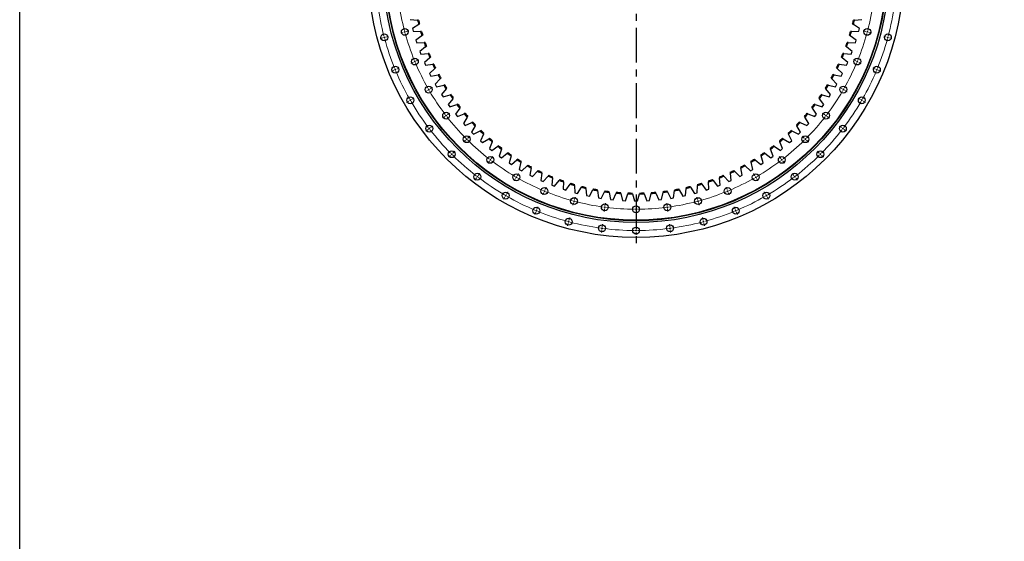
# Model space of a CAD drawing. Header units: millimetres. Extents: x 1218 to 10068, y 7157 to 13793.
# Tile 4 of 11: x 1218 to 4368, y 10475 to 12144. Entities that reach past the tile are written whole.
import ezdxf

# ---------------------------------------------------------------- set-up
doc = ezdxf.new("R2010")
doc.units = ezdxf.units.MM
doc.header["$LTSCALE"] = 50
doc.linetypes.add('CENTER', pattern=[10.16, 6.35, -1.27, 1.27, -1.27])

msp = doc.modelspace()

# ---------------------------------------------------------------- linework, layer by layer
at = {"linetype": 'CENTER', "ltscale": 0.35}
msp.add_line((3189.6, 13185.2), (3189.6, 11421.7), dxfattribs=at)
at = {"color": 7, "linetype": 'Continuous', "lineweight": 25}
for p, q in [((2467.3, 12145.3), (2490.7, 12143.2)), ((2494.2, 12128.8), (2474.2, 12116.4)), ((2493.8, 12143), (2490.7, 12143.2)), ((2494.2, 12128.8), (2496.8, 12130.5)), ((3882.3, 12130.5), (3885, 12128.8)), ((3904.9, 12116.4), (3885, 12128.8)), ((3888.5, 12143.2), (3885.3, 12143)), ((3888.5, 12143.2), (3911.9, 12145.3)), ((2474.2, 12116.4), (2476.5, 12107.7)), ((2476.5, 12107.7), (2500, 12106.9)), ((2503.2, 12106.8), (2500, 12106.9)), ((3879.1, 12106.9), (3876, 12106.8)), ((3879.1, 12106.9), (3902.6, 12107.7)), ((3902.6, 12107.7), (3904.9, 12116.4)), ((2504.2, 12092.7), (2485, 12079.2)), ((2485, 12079.2), (2487.8, 12070.7)), ((2487.8, 12070.7), (2511.3, 12071.1)), ((2504.2, 12092.7), (2506.8, 12094.5)), ((2514.4, 12071.1), (2511.3, 12071.1)), ((3867.9, 12071.1), (3864.7, 12071.1)), ((3867.9, 12071.1), (3891.4, 12070.7)), ((3872.3, 12094.5), (3874.9, 12092.7)), ((3894.2, 12079.2), (3874.9, 12092.7)), ((3891.4, 12070.7), (3894.2, 12079.2)), ((2516.2, 12057.1), (2497.7, 12042.6)), ((2497.7, 12042.6), (2500.9, 12034.3)), ((2500.9, 12034.3), (2524.4, 12035.9)), ((2516.2, 12057.1), (2518.7, 12059)), ((2527.5, 12036.1), (2524.4, 12035.9)), ((3854.8, 12035.9), (3851.7, 12036.1)), ((3854.8, 12035.9), (3878.3, 12034.3)), ((3860.5, 12059), (3862.9, 12057.1)), ((3881.5, 12042.6), (3862.9, 12057.1)), ((3878.3, 12034.3), (3881.5, 12042.6)), ((2530, 12022.2), (2512.3, 12006.8)), ((2512.3, 12006.8), (2515.9, 11998.6)), ((2530, 12022.2), (2532.4, 12024.3)), ((3846.7, 12024.3), (3849.1, 12022.2)), ((3866.9, 12006.8), (3849.1, 12022.2)), ((3863.2, 11998.6), (3866.9, 12006.8)), ((2515.9, 11998.6), (2539.3, 12001.4)), ((2545.6, 11988.1), (2528.7, 11971.7)), ((2528.7, 11971.7), (2532.8, 11963.7)), ((2542.4, 12001.8), (2539.3, 12001.4)), ((2545.6, 11988.1), (2547.9, 11990.3)), ((3831.2, 11990.3), (3833.5, 11988.1)), ((3850.4, 11971.7), (3833.5, 11988.1)), ((3839.9, 12001.4), (3836.8, 12001.8)), ((3839.9, 12001.4), (3863.2, 11998.6)), ((3846.3, 11963.7), (3850.4, 11971.7)), ((2532.8, 11963.7), (2556, 11967.8)), ((2563, 11954.8), (2547, 11937.6)), ((2559.1, 11968.4), (2556, 11967.8)), ((2563, 11954.8), (2565.2, 11957.1)), ((3814, 11957.1), (3816.1, 11954.8)), ((3832.1, 11937.6), (3816.1, 11954.8)), ((3823.2, 11967.8), (3820.1, 11968.4)), ((3823.2, 11967.8), (3846.3, 11963.7)), ((2547, 11937.6), (2551.5, 11929.8)), ((2551.5, 11929.8), (2574.4, 11935.1)), ((2582.1, 11922.5), (2567, 11904.5)), ((2577.5, 11935.8), (2574.4, 11935.1)), ((2582.1, 11922.5), (2584.2, 11924.9)), ((3795, 11924.9), (3797, 11922.5)), ((3812.1, 11904.5), (3797, 11922.5)), ((3804.8, 11935.1), (3801.7, 11935.8)), ((3804.8, 11935.1), (3827.7, 11929.8)), ((3827.7, 11929.8), (3832.1, 11937.6)), ((2567, 11904.5), (2571.9, 11897)), ((2571.9, 11897), (2594.5, 11903.4)), ((2602.9, 11891.2), (2588.8, 11872.4)), ((2597.5, 11904.3), (2594.5, 11903.4)), ((2602.9, 11891.2), (2604.8, 11893.7)), ((3774.4, 11893.7), (3776.2, 11891.2)), ((3790.4, 11872.4), (3776.2, 11891.2)), ((3784.6, 11903.4), (3781.6, 11904.3)), ((3784.6, 11903.4), (3807.2, 11897)), ((3807.2, 11897), (3812.1, 11904.5)), ((2588.8, 11872.4), (2594, 11865.2)), ((2594, 11865.2), (2616.3, 11872.8)), ((2625.3, 11861.1), (2612.1, 11841.6)), ((2619.2, 11873.9), (2616.3, 11872.8)), ((2625.3, 11861.1), (2627, 11863.7)), ((3752.1, 11863.7), (3753.9, 11861.1)), ((3767, 11841.6), (3753.9, 11861.1)), ((3762.9, 11872.8), (3759.9, 11873.9)), ((3762.9, 11872.8), (3785.1, 11865.2)), ((3785.1, 11865.2), (3790.4, 11872.4)), ((2612.1, 11841.6), (2617.8, 11834.6)), ((2617.8, 11834.6), (2639.6, 11843.4)), ((2649.2, 11832.1), (2637.1, 11812)), ((2642.5, 11844.6), (2639.6, 11843.4)), ((2643.1, 11805.3), (2664.4, 11815.3)), ((2649.2, 11832.1), (2650.8, 11834.9)), ((2667.3, 11816.6), (2664.4, 11815.3)), ((3714.7, 11815.3), (3711.9, 11816.6)), ((3714.7, 11815.3), (3736.1, 11805.3)), ((3728.3, 11834.9), (3729.9, 11832.1)), ((3742, 11812), (3729.9, 11832.1)), ((3739.6, 11843.4), (3736.6, 11844.6)), ((3739.6, 11843.4), (3761.4, 11834.6)), ((3761.4, 11834.6), (3767, 11841.6)), ((2637.1, 11812), (2643.1, 11805.3)), ((2674.6, 11804.5), (2663.6, 11783.8)), ((2663.6, 11783.8), (2669.9, 11777.4)), ((2669.9, 11777.4), (2690.7, 11788.4)), ((2674.6, 11804.5), (2676.1, 11807.3)), ((2693.5, 11789.9), (2690.7, 11788.4)), ((3688.5, 11788.4), (3685.7, 11789.9)), ((3688.5, 11788.4), (3709.2, 11777.4)), ((3703.1, 11807.3), (3704.5, 11804.5)), ((3715.6, 11783.8), (3704.5, 11804.5)), ((3709.2, 11777.4), (3715.6, 11783.8)), ((3736.1, 11805.3), (3742, 11812)), ((2701.4, 11778.2), (2691.5, 11756.9)), ((2691.5, 11756.9), (2698.2, 11750.9)), ((2698.2, 11750.9), (2718.3, 11763)), ((2701.4, 11778.2), (2702.8, 11781.1)), ((2721, 11764.7), (2718.3, 11763)), ((2729.6, 11753.4), (2720.8, 11731.6)), ((2729.6, 11753.4), (2730.8, 11756.3)), ((3648.4, 11756.3), (3649.6, 11753.4)), ((3658.4, 11731.6), (3649.6, 11753.4)), ((3660.8, 11763), (3658.1, 11764.7)), ((3660.8, 11763), (3681, 11750.9)), ((3676.4, 11781.1), (3677.7, 11778.2)), ((3687.7, 11756.9), (3677.7, 11778.2)), ((3681, 11750.9), (3687.7, 11756.9)), ((2720.8, 11731.6), (2727.7, 11726)), ((2727.7, 11726), (2747.2, 11739.1)), ((2749.9, 11740.9), (2747.2, 11739.1)), ((2759, 11730.1), (2751.3, 11707.9)), ((2759, 11730.1), (2760, 11733.1)), ((3619.1, 11733.1), (3620.2, 11730.1)), ((3627.8, 11707.9), (3620.2, 11730.1)), ((3631.9, 11739.1), (3629.3, 11740.9)), ((3631.9, 11739.1), (3651.4, 11726)), ((3651.4, 11726), (3658.4, 11731.6)), ((2751.3, 11707.9), (2758.6, 11702.6)), ((2758.6, 11702.6), (2777.4, 11716.7)), ((2779.9, 11718.6), (2777.4, 11716.7)), ((2789.6, 11708.3), (2783.1, 11685.7)), ((2789.6, 11708.3), (2790.5, 11711.4)), ((2790.6, 11680.9), (2808.6, 11696)), ((2811.1, 11698), (2808.6, 11696)), ((2821.3, 11688.2), (2816, 11665.3)), ((2821.3, 11688.2), (2822, 11691.3)), ((3557.2, 11691.3), (3557.9, 11688.2)), ((3563.2, 11665.3), (3557.9, 11688.2)), ((3570.5, 11696), (3568.1, 11698)), ((3570.5, 11696), (3588.5, 11680.9)), ((3588.7, 11711.4), (3589.6, 11708.3)), ((3596, 11685.7), (3589.6, 11708.3)), ((3601.8, 11716.7), (3599.3, 11718.6)), ((3601.8, 11716.7), (3620.6, 11702.6)), ((3620.6, 11702.6), (3627.8, 11707.9)), ((2783.1, 11685.7), (2790.6, 11680.9)), ((2816, 11665.3), (2823.8, 11660.8)), ((2823.8, 11660.8), (2841, 11676.9)), ((2843.3, 11679), (2841, 11676.9)), ((2854, 11669.8), (2849.9, 11646.6)), ((2854, 11669.8), (2854.5, 11672.9)), ((2857.9, 11642.6), (2874.2, 11659.5)), ((2876.4, 11661.7), (2874.2, 11659.5)), ((2887.6, 11653.1), (2888, 11656.2)), ((3491.2, 11656.2), (3491.6, 11653.1)), ((3504.9, 11659.5), (3502.7, 11661.7)), ((3504.9, 11659.5), (3521.3, 11642.6)), ((3524.6, 11672.9), (3525.2, 11669.8)), ((3529.2, 11646.6), (3525.2, 11669.8)), ((3538.2, 11676.9), (3535.9, 11679)), ((3538.2, 11676.9), (3555.4, 11660.8)), ((3555.4, 11660.8), (3563.2, 11665.3)), ((3588.5, 11680.9), (3596, 11685.7)), ((2849.9, 11646.6), (2857.9, 11642.6)), ((2887.6, 11653.1), (2884.7, 11629.8)), ((2884.7, 11629.8), (2892.9, 11626.1)), ((2892.9, 11626.1), (2908.4, 11643.9)), ((2910.4, 11646.2), (2908.4, 11643.9)), ((2922.1, 11638.2), (2920.4, 11614.7)), ((2922.1, 11638.2), (2922.3, 11641.3)), ((2928.8, 11611.5), (2943.3, 11630)), ((2945.2, 11632.5), (2943.3, 11630)), ((2957.2, 11625.1), (2956.8, 11601.6)), ((2957.2, 11625.1), (2957.3, 11628.3)), ((3421.9, 11628.3), (3421.9, 11625.1)), ((3422.3, 11601.6), (3421.9, 11625.1)), ((3435.9, 11630), (3433.9, 11632.5)), ((3435.9, 11630), (3450.4, 11611.5)), ((3456.9, 11641.3), (3457.1, 11638.2)), ((3458.7, 11614.7), (3457.1, 11638.2)), ((3470.8, 11643.9), (3468.7, 11646.2)), ((3470.8, 11643.9), (3486.2, 11626.1)), ((3486.2, 11626.1), (3494.4, 11629.8)), ((3494.4, 11629.8), (3491.6, 11653.1)), ((3521.3, 11642.6), (3529.2, 11646.6)), ((2920.4, 11614.7), (2928.8, 11611.5)), ((2956.8, 11601.6), (2965.4, 11598.8)), ((2965.4, 11598.8), (2978.8, 11618.1)), ((2980.7, 11620.7), (2978.8, 11618.1)), ((2993.1, 11613.9), (2992.9, 11617)), ((2993.1, 11613.9), (2993.9, 11590.4)), ((3002.5, 11588.1), (3015, 11608)), ((3016.7, 11610.7), (3015, 11608)), ((3029.4, 11604.5), (3029.1, 11607.7)), ((3029.4, 11604.5), (3031.5, 11581.1)), ((3040.2, 11579.2), (3051.6, 11599.8)), ((3053.2, 11602.6), (3051.6, 11599.8)), ((3066.2, 11597.1), (3065.8, 11600.2)), ((3066.2, 11597.1), (3069.5, 11573.8)), ((3078.3, 11572.4), (3088.6, 11593.5)), ((3090, 11596.4), (3088.6, 11593.5)), ((3103.3, 11591.6), (3102.7, 11594.7)), ((3276.4, 11594.7), (3275.8, 11591.6)), ((3290.5, 11593.5), (3289.1, 11596.4)), ((3290.5, 11593.5), (3300.8, 11572.4)), ((3309.7, 11573.8), (3312.9, 11597.1)), ((3313.4, 11600.2), (3312.9, 11597.1)), ((3327.5, 11599.8), (3326, 11602.6)), ((3327.5, 11599.8), (3338.9, 11579.2)), ((3347.7, 11581.1), (3349.7, 11604.5)), ((3350, 11607.7), (3349.7, 11604.5)), ((3364.2, 11608), (3362.5, 11610.7)), ((3364.2, 11608), (3376.6, 11588.1)), ((3385.3, 11590.4), (3386.1, 11613.9)), ((3386.2, 11617), (3386.1, 11613.9)), ((3400.3, 11618.1), (3398.5, 11620.7)), ((3400.3, 11618.1), (3413.8, 11598.8)), ((3413.8, 11598.8), (3422.3, 11601.6)), ((3450.4, 11611.5), (3458.7, 11614.7)), ((2993.9, 11590.4), (3002.5, 11588.1)), ((3031.5, 11581.1), (3040.2, 11579.2)), ((3069.5, 11573.8), (3078.3, 11572.4)), ((3103.3, 11591.6), (3107.8, 11568.5)), ((3107.8, 11568.5), (3116.7, 11567.6)), ((3116.7, 11567.6), (3125.9, 11589.2)), ((3127.2, 11592.1), (3125.9, 11589.2)), ((3140.7, 11588.1), (3139.9, 11591.1)), ((3140.7, 11588.1), (3146.4, 11565.3)), ((3146.4, 11565.3), (3155.4, 11564.8)), ((3155.4, 11564.8), (3163.4, 11586.9)), ((3164.5, 11589.9), (3163.4, 11586.9)), ((3178.2, 11586.5), (3177.3, 11589.5)), ((3178.2, 11586.5), (3185.1, 11564)), ((3185.1, 11564), (3194.1, 11564)), ((3194.1, 11564), (3200.9, 11586.5)), ((3201.9, 11589.5), (3200.9, 11586.5)), ((3215.7, 11586.9), (3214.7, 11589.9)), ((3215.7, 11586.9), (3223.8, 11564.8)), ((3223.8, 11564.8), (3232.7, 11565.3)), ((3232.7, 11565.3), (3238.4, 11588.1)), ((3239.2, 11591.1), (3238.4, 11588.1)), ((3253.2, 11589.2), (3252, 11592.1)), ((3253.2, 11589.2), (3262.4, 11567.6)), ((3262.4, 11567.6), (3271.3, 11568.5)), ((3271.3, 11568.5), (3275.8, 11591.6)), ((3300.8, 11572.4), (3309.7, 11573.8)), ((3338.9, 11579.2), (3347.7, 11581.1)), ((3376.6, 11588.1), (3385.3, 11590.4))]:
    msp.add_line(p, q, dxfattribs=at)
at = {"color": 0, "linetype": 'Continuous', "lineweight": 18}
for p, q in [((2444.8, 12103.9), (2436.6, 12101.7)), ((2449.7, 12105.2), (2447.3, 12104.5)), ((2449.7, 12105.2), (2452.1, 12105.8)), ((2454.5, 12106.4), (2462.7, 12108.6)), ((3924.6, 12106.4), (3916.4, 12108.6)), ((3929.5, 12105.2), (3927.1, 12105.8)), ((3929.5, 12105.2), (3931.9, 12104.5)), ((3934.3, 12103.9), (3942.5, 12101.7)), ((2379.2, 12086.3), (2371, 12084.1)), ((2384, 12087.6), (2381.6, 12086.9)), ((2384, 12087.6), (2386.4, 12088.2)), ((2388.8, 12088.8), (2397, 12091)), ((3990.3, 12088.8), (3982.1, 12091)), ((3995.2, 12087.6), (3992.7, 12088.2)), ((3995.2, 12087.6), (3997.6, 12086.9)), ((4000, 12086.3), (4008.2, 12084.1)), ((2477.3, 12008.4), (2469.4, 12005.1)), ((2481.9, 12010.3), (2479.6, 12009.3)), ((2481.9, 12010.3), (2484.2, 12011.2)), ((2486.5, 12012.2), (2494.4, 12015.4)), ((3892.6, 12012.2), (3884.8, 12015.4)), ((3897.3, 12010.3), (3895, 12011.2)), ((3897.3, 12010.3), (3899.6, 12009.3)), ((3901.9, 12008.4), (3909.7, 12005.1)), ((2414.4, 11982.3), (2406.6, 11979.1)), ((2419.1, 11984.3), (2416.8, 11983.3)), ((2419.1, 11984.3), (2421.4, 11985.2)), ((2423.7, 11986.2), (2431.5, 11989.4)), ((3955.5, 11986.2), (3947.6, 11989.4)), ((3960.1, 11984.3), (3957.8, 11985.2)), ((3960.1, 11984.3), (3962.4, 11983.3)), ((3964.7, 11982.3), (3972.6, 11979.1)), ((2521.9, 11917.9), (2514.5, 11913.7)), ((2526.2, 11920.4), (2524, 11919.2)), ((2526.2, 11920.4), (2528.4, 11921.7)), ((2530.5, 11922.9), (2537.9, 11927.2)), ((3848.6, 11922.9), (3841.3, 11927.2)), ((3853, 11920.4), (3850.8, 11921.7)), ((3853, 11920.4), (3855.1, 11919.2)), ((3857.3, 11917.9), (3864.6, 11913.7)), ((2463, 11883.9), (2455.6, 11879.7)), ((2467.3, 11886.4), (2465.1, 11885.2)), ((2467.3, 11886.4), (2469.5, 11887.7)), ((2471.6, 11888.9), (2479, 11893.2)), ((3907.5, 11888.9), (3900.1, 11893.2)), ((3911.8, 11886.4), (3909.7, 11887.7)), ((3911.8, 11886.4), (3914, 11885.2)), ((3916.2, 11883.9), (3923.5, 11879.7)), ((2585.8, 11840.1), (2592.6, 11845.3)), ((3793.3, 11840.1), (3786.6, 11845.3)), ((2577.9, 11834.1), (2571.2, 11828.9)), ((2581.9, 11837.1), (2579.9, 11835.6)), ((2581.9, 11837.1), (2583.9, 11838.6)), ((3797.3, 11837.1), (3795.3, 11838.6)), ((3797.3, 11837.1), (3799.3, 11835.6)), ((3801.3, 11834.1), (3808, 11828.9)), ((2524, 11792.7), (2517.2, 11787.5)), ((2527.9, 11795.7), (2525.9, 11794.2)), ((2527.9, 11795.7), (2529.9, 11797.2)), ((2531.9, 11798.7), (2538.6, 11803.9)), ((3847.3, 11798.7), (3840.5, 11803.9)), ((3851.2, 11795.7), (3849.2, 11797.2)), ((3851.2, 11795.7), (3853.2, 11794.2)), ((3855.2, 11792.7), (3861.9, 11787.5)), ((2644.4, 11758.2), (2638.4, 11752.2)), ((2647.9, 11761.8), (2646.2, 11760)), ((2647.9, 11761.8), (2649.7, 11763.5)), ((2651.5, 11765.3), (2657.5, 11771.3)), ((3727.7, 11765.3), (3721.7, 11771.3)), ((3731.2, 11761.8), (3729.5, 11763.5)), ((3731.2, 11761.8), (3733, 11760)), ((3734.8, 11758.2), (3740.8, 11752.2)), ((2603.4, 11717.2), (2609.4, 11723.2)), ((3775.8, 11717.2), (3769.8, 11723.2)), ((2596.3, 11710.1), (2590.3, 11704.1)), ((2599.8, 11713.7), (2598.1, 11711.9)), ((2599.8, 11713.7), (2601.6, 11715.5)), ((2720.2, 11691.7), (2715, 11685)), ((2723.3, 11695.7), (2721.7, 11693.7)), ((2723.3, 11695.7), (2724.8, 11697.7)), ((2726.3, 11699.7), (2731.5, 11706.4)), ((3652.8, 11699.7), (3647.7, 11706.4)), ((3655.9, 11695.7), (3654.4, 11697.7)), ((3655.9, 11695.7), (3657.4, 11693.7)), ((3658.9, 11691.7), (3664.1, 11685)), ((3779.3, 11713.7), (3777.5, 11715.5)), ((3779.3, 11713.7), (3781.1, 11711.9)), ((3782.8, 11710.1), (3788.8, 11704.1)), ((2678.8, 11637.8), (2673.7, 11631)), ((2681.9, 11641.8), (2680.3, 11639.8)), ((2681.9, 11641.8), (2683.4, 11643.7)), ((2684.9, 11645.7), (2690.1, 11652.5)), ((2804.1, 11635.7), (2799.8, 11628.3)), ((2806.6, 11640), (2805.3, 11637.9)), ((2806.6, 11640), (2807.8, 11642.2)), ((2809.1, 11644.4), (2813.3, 11651.7)), ((3570.1, 11644.4), (3565.8, 11651.7)), ((3572.6, 11640), (3571.3, 11642.2)), ((3572.6, 11640), (3573.8, 11637.9)), ((3575.1, 11635.7), (3579.3, 11628.3)), ((3694.2, 11645.7), (3689.1, 11652.5)), ((3697.3, 11641.8), (3695.8, 11643.7)), ((3697.3, 11641.8), (3698.8, 11639.8)), ((3700.3, 11637.8), (3705.5, 11631)), ((2896.4, 11595.7), (2895.5, 11593.4)), ((2896.4, 11595.7), (2897.4, 11598)), ((2898.4, 11600.3), (2901.6, 11608.2)), ((3480.8, 11600.3), (3477.5, 11608.2)), ((3482.7, 11595.7), (3481.8, 11598)), ((3482.7, 11595.7), (3483.7, 11593.4)), ((2770.1, 11576.8), (2765.8, 11569.5)), ((2772.6, 11581.1), (2771.3, 11579)), ((2772.6, 11581.1), (2773.8, 11583.3)), ((2775.1, 11585.5), (2779.3, 11592.8)), ((2894.5, 11591.1), (2891.3, 11583.2)), ((2991.3, 11563.5), (2990.7, 11561.1)), ((2991.3, 11563.5), (2992, 11565.9)), ((2992.6, 11568.3), (2994.8, 11576.6)), ((3386.5, 11568.3), (3384.3, 11576.6)), ((3387.8, 11563.5), (3387.2, 11565.9)), ((3387.8, 11563.5), (3388.5, 11561.1)), ((3484.6, 11591.1), (3487.9, 11583.2)), ((3604.1, 11585.5), (3599.8, 11592.8)), ((3606.6, 11581.1), (3605.3, 11583.3)), ((3606.6, 11581.1), (3607.8, 11579)), ((3609.1, 11576.8), (3613.3, 11569.5)), ((2870.4, 11532.9), (2869.5, 11530.6)), ((2870.4, 11532.9), (2871.4, 11535.2)), ((2872.3, 11537.5), (2875.6, 11545.4)), ((2990, 11558.7), (2987.8, 11550.5)), ((3088.9, 11539), (3087.8, 11530.6)), ((3089.6, 11544), (3089.3, 11541.5)), ((3089.6, 11544), (3089.9, 11546.4)), ((3090.2, 11548.9), (3091.4, 11557.3)), ((3189.6, 11542.4), (3189.6, 11550.9)), ((3189.6, 11537.4), (3189.6, 11539.9)), ((3189.6, 11537.4), (3189.6, 11534.9)), ((3189.6, 11532.4), (3189.6, 11523.9)), ((3288.9, 11548.9), (3287.8, 11557.3)), ((3289.6, 11544), (3289.2, 11546.4)), ((3289.6, 11544), (3289.9, 11541.5)), ((3290.2, 11539), (3291.3, 11530.6)), ((3389.1, 11558.7), (3391.3, 11550.5)), ((3506.8, 11537.5), (3503.6, 11545.4)), ((3508.7, 11532.9), (3507.8, 11535.2)), ((3508.7, 11532.9), (3509.7, 11530.6)), ((2868.5, 11528.3), (2865.3, 11520.4)), ((2973.7, 11497.8), (2974.4, 11500.2)), ((2975, 11502.7), (2977.2, 11510.9)), ((3404.1, 11502.7), (3401.9, 11510.9)), ((3405.4, 11497.8), (3404.8, 11500.2)), ((3510.6, 11528.3), (3513.9, 11520.4)), ((2972.4, 11493), (2970.2, 11484.8)), ((2973.7, 11497.8), (2973.1, 11495.4)), ((3080.1, 11471.6), (3079, 11463.2)), ((3080.7, 11476.5), (3080.4, 11474.1)), ((3080.7, 11476.5), (3081, 11479)), ((3081.4, 11481.5), (3082.5, 11489.9)), ((3189.6, 11474.4), (3189.6, 11482.9)), ((3189.6, 11469.4), (3189.6, 11471.9)), ((3189.6, 11469.4), (3189.6, 11466.9)), ((3297.8, 11481.5), (3296.7, 11489.9)), ((3298.4, 11476.5), (3298.1, 11479)), ((3298.4, 11476.5), (3298.8, 11474.1)), ((3299.1, 11471.6), (3300.2, 11463.2)), ((3405.4, 11497.8), (3406.1, 11495.4)), ((3406.7, 11493), (3408.9, 11484.8)), ((3189.6, 11464.4), (3189.6, 11455.9))]:
    msp.add_line(p, q, dxfattribs=at)
msp.add_lwpolyline([(1217.5, 13792.7), (10068.2, 13792.7), (10068.2, 7156.9), (1217.5, 7156.9)], close=True)
at = {"color": 7, "linetype": 'Continuous', "lineweight": 25}
for centre, radius in [((3189.6, 12303.4), 856), ((3189.6, 12303.4), 808.5), ((3189.6, 12303.4), 802.5), ((3189.6, 12303.4), 802), ((3189.6, 12303.4), 801), ((2384, 12087.6), 11), ((2449.7, 12105.2), 11), ((3929.5, 12105.2), 11), ((3995.2, 12087.6), 11), ((2481.9, 12010.3), 11), ((3897.3, 12010.3), 11), ((2419.1, 11984.3), 11), ((3960.1, 11984.3), 11), ((2526.2, 11920.4), 11), ((3853, 11920.4), 11), ((2467.3, 11886.4), 11), ((3911.8, 11886.4), 11), ((2581.9, 11837.1), 11), ((3797.3, 11837.1), 11), ((2527.9, 11795.7), 11), ((3851.2, 11795.7), 11), ((2647.9, 11761.8), 11), ((3731.2, 11761.8), 11), ((2599.8, 11713.7), 11), ((3779.3, 11713.7), 11), ((2723.3, 11695.7), 11), ((3655.9, 11695.7), 11), ((2681.9, 11641.8), 11), ((2806.6, 11640), 11), ((3572.6, 11640), 11), ((3697.3, 11641.8), 11), ((2896.4, 11595.7), 11), ((3482.7, 11595.7), 11), ((2772.6, 11581.1), 11), ((2991.3, 11563.5), 11), ((3387.8, 11563.5), 11), ((3606.6, 11581.1), 11), ((2870.4, 11532.9), 11), ((3089.6, 11544), 11), ((3189.6, 11537.4), 11), ((3289.6, 11544), 11), ((3508.7, 11532.9), 11), ((2973.7, 11497.8), 11), ((3405.4, 11497.8), 11), ((3080.7, 11476.5), 11), ((3189.6, 11469.4), 11), ((3298.4, 11476.5), 11)]:
    msp.add_circle(centre, radius, dxfattribs=at)
at = {"color": 0, "linetype": 'Continuous', "lineweight": 18}
for radius, start, end in [(766, 187.874, 194.626), (766, 345.374, 352.126), (834, 187.8435, 194.6565), (834, 345.3435, 352.1565), (766, 194.813, 195), (766, 195, 195.187), (766, 195.374, 202.126), (766, 337.874, 344.626), (766, 344.813, 345), (766, 345, 345.187), (834, 194.8283, 195), (834, 195, 195.1717), (834, 195.3435, 202.1565), (834, 337.8435, 344.6565), (834, 344.8283, 345), (834, 345, 345.1717), (766, 202.313, 202.5), (766, 202.5, 202.687), (766, 202.874, 209.626), (766, 330.374, 337.126), (766, 337.313, 337.5), (766, 337.5, 337.687), (834, 202.3283, 202.5), (834, 202.5, 202.6717), (834, 202.8435, 209.6565), (834, 330.3435, 337.1565), (834, 337.3283, 337.5), (834, 337.5, 337.6717), (766, 209.813, 210), (766, 210, 210.187), (766, 210.374, 217.126), (766, 322.874, 329.626), (766, 329.813, 330), (766, 330, 330.187), (834, 209.8283, 210), (834, 210, 210.1717), (834, 210.3435, 217.1565), (834, 322.8435, 329.6565), (834, 329.8283, 330), (834, 330, 330.1717), (766, 217.313, 217.5), (766, 217.5, 217.687), (766, 217.874, 224.626), (766, 315.374, 322.126), (766, 322.313, 322.5), (766, 322.5, 322.687), (834, 217.3283, 217.5), (834, 217.5, 217.6717), (834, 217.8435, 224.6565), (834, 315.3435, 322.1565), (834, 322.3283, 322.5), (834, 322.5, 322.6717), (766, 224.813, 225), (766, 225, 225.187), (766, 225.374, 232.126), (766, 307.874, 314.626), (766, 314.813, 315), (766, 315, 315.187), (834, 224.8283, 225), (834, 225, 225.1717), (834, 225.3435, 232.1565), (766, 232.313, 232.5), (766, 232.5, 232.687), (766, 232.874, 239.626), (766, 300.374, 307.126), (766, 307.313, 307.5), (766, 307.5, 307.687), (834, 307.8435, 314.6565), (834, 314.8283, 315), (834, 315, 315.1717), (834, 232.3283, 232.5), (834, 232.5, 232.6717), (834, 232.8435, 239.6565), (766, 239.813, 240), (766, 240, 240.187), (766, 240.374, 247.126), (766, 292.874, 299.626), (766, 299.813, 300), (766, 300, 300.187), (834, 300.3435, 307.1565), (834, 307.3283, 307.5), (834, 307.5, 307.6717), (766, 247.313, 247.5), (766, 247.5, 247.687), (766, 247.874, 254.626), (766, 285.374, 292.126), (766, 292.313, 292.5), (766, 292.5, 292.687), (834, 239.8283, 240), (834, 240, 240.1717), (834, 240.3435, 247.1565), (766, 254.813, 255), (766, 255, 255.187), (766, 255.374, 262.126), (766, 277.874, 284.626), (766, 284.813, 285), (766, 285, 285.187), (834, 292.8435, 299.6565), (834, 299.8283, 300), (834, 300, 300.1717), (834, 247.3283, 247.5), (834, 247.5, 247.6717), (834, 247.8435, 254.6565), (766, 262.313, 262.5), (766, 262.5, 262.687), (766, 262.874, 269.626), (766, 269.813, 270), (766, 270, 270.187), (766, 270.374, 277.126), (766, 277.313, 277.5), (766, 277.5, 277.687), (834, 285.3435, 292.1565), (834, 292.3283, 292.5), (834, 292.5, 292.6717), (834, 254.8283, 255), (834, 255, 255.1717), (834, 255.3435, 262.1565), (834, 262.3283, 262.5), (834, 262.5, 262.6717), (834, 262.8435, 269.6565), (834, 269.8283, 270), (834, 270, 270.1717), (834, 270.3435, 277.1565), (834, 277.3283, 277.5), (834, 277.5, 277.6717), (834, 277.8435, 284.6565), (834, 284.8283, 285), (834, 285, 285.1717)]:
    msp.add_arc((3189.6, 12303.4), radius, start, end, dxfattribs=at)
at = {"color": 7, "linetype": 'Continuous', "lineweight": 25}
for radius, start, end in [(717, 192.9081, 194.0919), (714, 192.986, 194.014), (714, 345.986, 347.014), (717, 345.9081, 347.0919), (717, 195.9081, 197.0919), (714, 195.986, 197.014), (714, 342.986, 344.014), (717, 342.9081, 344.0919), (717, 198.9081, 200.0919), (714, 198.986, 200.014), (714, 339.986, 341.014), (717, 339.9081, 341.0919), (717, 201.9081, 203.0919), (714, 201.986, 203.014), (714, 336.986, 338.014), (717, 336.9081, 338.0919), (717, 204.9081, 206.0919), (714, 204.986, 206.014), (714, 333.986, 335.014), (717, 333.9081, 335.0919), (717, 207.9081, 209.0919), (714, 207.986, 209.014), (714, 330.986, 332.014), (717, 330.9081, 332.0919), (717, 210.9081, 212.0919), (714, 210.986, 212.014), (714, 327.986, 329.014), (717, 327.9081, 329.0919), (717, 213.9081, 215.0919), (714, 213.986, 215.014), (714, 324.986, 326.014), (717, 324.9081, 326.0919), (717, 216.9081, 218.0919), (714, 216.986, 218.014), (714, 321.986, 323.014), (717, 321.9081, 323.0919), (717, 219.9081, 221.0919), (714, 219.986, 221.014), (717, 222.9081, 224.0919), (714, 222.986, 224.014), (714, 315.986, 317.014), (717, 315.9081, 317.0919), (714, 318.986, 320.014), (717, 318.9081, 320.0919), (717, 225.9081, 227.0919), (714, 225.986, 227.014), (714, 312.986, 314.014), (717, 312.9081, 314.0919), (717, 228.9081, 230.0919), (714, 228.986, 230.014), (714, 309.986, 311.014), (717, 309.9081, 311.0919), (717, 231.9081, 233.0919), (714, 231.986, 233.014), (714, 306.986, 308.014), (717, 306.9081, 308.0919), (717, 234.9081, 236.0919), (714, 234.986, 236.014), (717, 237.9081, 239.0919), (714, 237.986, 239.014), (714, 300.986, 302.014), (717, 300.9081, 302.0919), (714, 303.986, 305.014), (717, 303.9081, 305.0919), (717, 240.9081, 242.0919), (714, 240.986, 242.014), (717, 243.9081, 245.0919), (714, 243.986, 245.014), (714, 294.986, 296.014), (717, 294.9081, 296.0919), (714, 297.986, 299.014), (717, 297.9081, 299.0919), (717, 246.9081, 248.0919), (714, 246.986, 248.014), (717, 249.9081, 251.0919), (714, 249.986, 251.014), (714, 288.986, 290.014), (717, 288.9081, 290.0919), (714, 291.986, 293.014), (717, 291.9081, 293.0919), (717, 252.9081, 254.0919), (714, 252.986, 254.014), (717, 255.9081, 257.0919), (714, 255.986, 257.014), (717, 258.9081, 260.0919), (714, 258.986, 260.014), (717, 261.9081, 263.0919), (714, 261.986, 263.014), (717, 276.9081, 278.0919), (714, 276.986, 278.014), (717, 279.9081, 281.0919), (714, 279.986, 281.014), (717, 282.9081, 284.0919), (714, 282.986, 284.014), (717, 285.9081, 287.0919), (714, 285.986, 287.014), (717, 264.9081, 266.0919), (714, 264.986, 266.014), (717, 267.9081, 269.0919), (714, 267.986, 269.014), (717, 270.9081, 272.0919), (714, 270.986, 272.014), (717, 273.9081, 275.0919), (714, 273.986, 275.014)]:
    msp.add_arc((3189.6, 12303.4), radius, start, end, dxfattribs=at)

doc.saveas('drawing.dxf')
